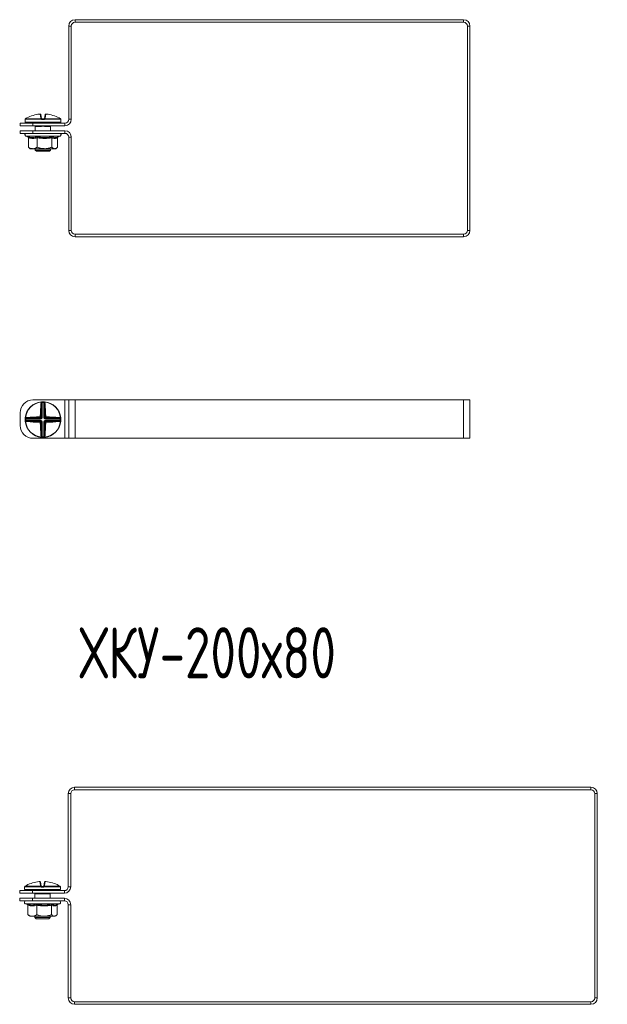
# Model space of a CAD drawing. Header units: millimetres. Extents: x -29 to 997, y -1224 to 295.
# Tile 2 of 10: x -27 to 203, y -851 to -465. Entities that reach past the tile are written whole.
import ezdxf

# ---------------------------------------------------------------- set-up
doc = ezdxf.new("R2010")
doc.units = ezdxf.units.MM
doc.styles.add('SLDTEXTSTYLE0', font='TXT', dxfattribs={"width": 0.7, "bigfont": 'bigfont'})

msp = doc.modelspace()

# ---------------------------------------------------------------- linework, layer by layer
at = {"color": 7, "linetype": 'Continuous', "lineweight": 15}
for p, q in [((-5.38, -465.45), (-5.38, -466.45)), ((-5.38, -465.45), (146.62, -465.45)), ((146.62, -466.45), (146.62, -465.45)), ((-6.88, -467.95), (-7.88, -467.95)), ((-7.88, -504.45), (-7.88, -467.95)), ((-6.88, -504.45), (-6.88, -467.95)), ((-5.38, -466.45), (146.62, -466.45)), ((149.12, -467.95), (148.12, -467.95)), ((148.12, -467.95), (148.12, -547.95)), ((149.12, -467.95), (149.12, -547.95)), ((-24.95, -504.54), (-24.95, -505.54)), ((-24.92, -504.4), (-24.92, -504.4)), ((-18.58, -504.43), (-24.92, -504.43)), ((-24.8, -504.21), (-24.8, -504.22)), ((-24.8, -504.22), (-18.57, -504.22)), ((-18.75, -503.91), (-19.01, -502.4)), ((-18.75, -502.6), (-18.49, -504.08)), ((-17.65, -504.54), (-18.25, -504.54)), ((-18.24, -504.29), (-17.66, -504.29)), ((-17.41, -504.08), (-17.15, -502.6)), ((-17.34, -504.22), (-11.1, -504.22)), ((-10.98, -504.43), (-17.32, -504.43)), ((-16.89, -502.4), (-17.15, -503.91)), ((-11.1, -504.22), (-11.1, -504.21)), ((-10.98, -504.4), (-10.98, -504.43)), ((-10.95, -505.54), (-10.95, -504.54)), ((-7.88, -504.45), (-6.88, -504.45)), ((-26.88, -506.95), (-26.88, -505.95)), ((-26.88, -505.95), (-21.88, -505.95)), ((-21.88, -506.95), (-26.88, -506.95)), ((-11.2, -505.79), (-24.7, -505.79)), ((-21.88, -505.95), (-21.88, -506.95)), ((-21.88, -505.95), (-9.38, -505.95)), ((-21.88, -506.95), (-9.38, -506.95)), ((-21, -506.99), (-21, -506.99)), ((-20.95, -507.14), (-20.95, -508.95)), ((-20.91, -505.95), (-20.91, -505.79)), ((-18.99, -507.24), (-20.77, -507.24)), ((-19.76, -506.99), (-20.65, -506.99)), ((-19.56, -506.99), (-19.76, -506.99)), ((-15.13, -507.24), (-16.91, -507.24)), ((-15.25, -506.99), (-16.14, -506.99)), ((-14.99, -505.95), (-14.99, -505.79)), ((-14.95, -508.95), (-14.95, -507.14)), ((-9.38, -506.95), (-9.38, -505.95)), ((-26.88, -509.95), (-26.88, -508.95)), ((-26.88, -508.95), (-21.88, -508.95)), ((-21.88, -509.95), (-26.88, -509.95)), ((-24.68, -511.05), (-23.87, -511.35)), ((-23.68, -511.67), (-23.68, -515.35)), ((-21.88, -508.95), (-21.88, -509.95)), ((-9.38, -508.95), (-21.88, -508.95)), ((-9.38, -509.95), (-21.88, -509.95)), ((-20.2, -511.67), (-20.2, -515.35)), ((-14.47, -511.67), (-14.47, -515.35)), ((-12.25, -511.43), (-11.22, -511.05)), ((-12.22, -511.67), (-12.22, -515.35)), ((-9.38, -509.95), (-9.38, -508.95)), ((-7.88, -547.95), (-7.88, -511.45)), ((-6.88, -511.45), (-7.88, -511.45)), ((-6.88, -547.95), (-6.88, -511.45)), ((-23.38, -515.62), (-22.95, -515.95)), ((-22.95, -515.95), (-21.94, -515.95)), ((-21.94, -515.95), (-17.34, -515.95)), ((-20.95, -515.95), (-20.95, -516.49)), ((-20.95, -516.49), (-20.45, -516.99)), ((-20.95, -516.49), (-14.95, -516.49)), ((-17.34, -515.95), (-13.35, -515.95)), ((-15.45, -516.99), (-14.95, -516.49)), ((-14.95, -516.49), (-14.95, -515.95)), ((-13.35, -515.95), (-12.95, -515.95)), ((-12.95, -515.95), (-12.52, -515.62)), ((-15.45, -516.99), (-20.45, -516.99)), ((-7.88, -547.95), (-6.88, -547.95)), ((-5.38, -549.45), (-5.38, -550.45)), ((146.62, -549.45), (-5.38, -549.45)), ((146.62, -550.45), (-5.38, -550.45)), ((146.62, -550.45), (146.62, -549.45)), ((148.12, -547.95), (149.12, -547.95)), ((-21.88, -614.34), (-9.38, -614.34)), ((-18.58, -615.04), (-18.57, -615.16)), ((-18.49, -620.98), (-18.49, -615.84)), ((-18.25, -615.02), (-18.24, -615.27)), ((-18.24, -615.27), (-18.24, -620.98)), ((-17.65, -615.02), (-17.66, -615.27)), ((-17.66, -620.98), (-17.66, -615.27)), ((-17.41, -615.84), (-17.41, -620.98)), ((-17.32, -615.04), (-17.34, -615.16)), ((-9.38, -629.34), (-9.38, -614.34)), ((-9.38, -614.34), (-7.88, -614.34)), ((-7.88, -629.34), (-7.88, -614.34)), ((-7.88, -614.34), (-5.38, -614.34)), ((-5.38, -629.34), (-5.38, -614.34)), ((-5.38, -614.34), (146.62, -614.34)), ((146.62, -629.34), (146.62, -614.34)), ((146.62, -614.34), (149.12, -614.34)), ((149.12, -629.34), (149.12, -614.34)), ((-26.88, -624.34), (-26.88, -619.34)), ((-24.69, -621.72), (-24.94, -621.71)), ((-24.69, -622.3), (-24.94, -622.31)), ((-24.92, -621.39), (-24.8, -621.4)), ((-24.92, -622.64), (-24.8, -622.63)), ((-18.98, -621.72), (-24.69, -621.72)), ((-24.69, -622.3), (-18.98, -622.3)), ((-24.12, -621.48), (-18.98, -621.48)), ((-18.98, -622.55), (-24.12, -622.55)), ((-18.98, -621.48), (-19.24, -621.21)), ((-19.24, -622.81), (-18.98, -622.55)), ((-18.98, -621.48), (-18.98, -621.72)), ((-18.98, -622.55), (-18.98, -622.3)), ((-18.75, -620.72), (-18.49, -620.98)), ((-18.49, -623.04), (-18.75, -623.3)), ((-18.49, -620.98), (-18.24, -620.98)), ((-18.49, -628.19), (-18.49, -623.04)), ((-18.49, -623.04), (-18.24, -623.04)), ((-18.24, -623.04), (-18.24, -628.76)), ((-17.41, -620.98), (-17.66, -620.98)), ((-17.66, -623.04), (-17.41, -623.04)), ((-17.66, -628.76), (-17.66, -623.04)), ((-17.41, -620.98), (-17.15, -620.72)), ((-17.15, -623.3), (-17.41, -623.04)), ((-17.41, -623.04), (-17.41, -628.19)), ((-16.66, -621.21), (-16.92, -621.48)), ((-16.92, -621.48), (-11.78, -621.48)), ((-16.92, -621.48), (-16.92, -621.72)), ((-11.21, -621.72), (-16.92, -621.72)), ((-16.92, -622.3), (-16.92, -622.55)), ((-16.92, -622.3), (-11.21, -622.3)), ((-16.92, -622.55), (-16.66, -622.81)), ((-11.78, -622.55), (-16.92, -622.55)), ((-10.96, -621.71), (-11.21, -621.72)), ((-10.96, -622.31), (-11.21, -622.3)), ((-10.98, -621.39), (-11.1, -621.4)), ((-10.98, -622.64), (-11.1, -622.63)), ((-21.88, -629.34), (-9.38, -629.34)), ((-18.58, -628.98), (-18.57, -628.86)), ((-18.24, -628.76), (-18.25, -629.01)), ((-17.66, -628.76), (-17.65, -629.01)), ((-17.32, -628.98), (-17.34, -628.86)), ((-9.38, -629.34), (-7.88, -629.34)), ((-7.88, -629.34), (-5.38, -629.34)), ((-5.38, -629.34), (146.62, -629.34)), ((146.62, -629.34), (149.12, -629.34)), ((-5.56, -765.93), (-5.56, -766.93)), ((-5.56, -765.93), (196.44, -765.93)), ((-5.56, -766.93), (196.44, -766.93)), ((196.44, -766.93), (196.44, -765.93)), ((-7.06, -768.43), (-8.06, -768.43)), ((-8.06, -804.93), (-8.06, -768.43)), ((-7.06, -804.93), (-7.06, -768.43)), ((198.94, -768.43), (197.94, -768.43)), ((197.94, -768.43), (197.94, -848.43)), ((198.94, -768.43), (198.94, -848.43)), ((-25.14, -805.02), (-25.14, -806.02)), ((-25.11, -804.87), (-25.11, -804.88)), ((-18.76, -804.91), (-25.11, -804.91)), ((-24.99, -804.69), (-18.75, -804.69)), ((-24.98, -804.69), (-24.99, -804.69)), ((-18.93, -804.38), (-19.2, -802.87)), ((-18.93, -803.08), (-18.67, -804.56)), ((-17.84, -805.02), (-18.44, -805.02)), ((-18.43, -804.77), (-17.85, -804.77)), ((-17.6, -804.56), (-17.34, -803.08)), ((-17.52, -804.69), (-11.28, -804.69)), ((-11.16, -804.91), (-17.51, -804.91)), ((-17.07, -802.87), (-17.34, -804.38)), ((-11.28, -804.69), (-11.29, -804.69)), ((-11.17, -804.88), (-11.16, -804.91)), ((-11.14, -806.02), (-11.14, -805.02)), ((-8.06, -804.93), (-7.06, -804.93)), ((-27.06, -807.43), (-27.06, -806.43)), ((-27.06, -806.43), (-22.06, -806.43)), ((-22.06, -807.43), (-27.06, -807.43)), ((-27.06, -810.43), (-27.06, -809.43)), ((-27.06, -809.43), (-22.06, -809.43)), ((-11.39, -806.27), (-24.89, -806.27)), ((-22.06, -806.43), (-22.06, -807.43)), ((-22.06, -806.43), (-9.56, -806.43)), ((-22.06, -807.43), (-9.56, -807.43)), ((-22.06, -809.43), (-22.06, -810.43)), ((-9.56, -809.43), (-22.06, -809.43)), ((-21.14, -807.62), (-21.14, -809.43)), ((-21.09, -806.43), (-21.09, -806.27)), ((-19.17, -807.72), (-20.95, -807.72)), ((-19.95, -807.47), (-20.84, -807.47)), ((-19.74, -807.47), (-19.95, -807.47)), ((-15.32, -807.72), (-17.1, -807.72)), ((-15.44, -807.47), (-16.33, -807.47)), ((-15.18, -806.43), (-15.18, -806.27)), ((-15.14, -809.43), (-15.14, -807.62)), ((-9.56, -807.43), (-9.56, -806.43)), ((-9.56, -810.43), (-9.56, -809.43)), ((-22.06, -810.43), (-27.06, -810.43)), ((-24.86, -811.53), (-24.06, -811.82)), ((-23.87, -812.15), (-23.87, -815.83)), ((-9.56, -810.43), (-22.06, -810.43)), ((-20.39, -812.15), (-20.39, -815.83)), ((-14.66, -812.15), (-14.66, -815.83)), ((-12.43, -811.9), (-11.41, -811.53)), ((-12.41, -812.15), (-12.41, -815.83)), ((-8.06, -848.43), (-8.06, -811.93)), ((-7.06, -811.93), (-8.06, -811.93)), ((-7.06, -848.43), (-7.06, -811.93)), ((-23.57, -816.1), (-23.14, -816.43)), ((-23.14, -816.43), (-22.13, -816.43)), ((-22.13, -816.43), (-17.53, -816.43)), ((-21.14, -816.43), (-21.14, -816.97)), ((-21.14, -816.97), (-20.64, -817.47)), ((-21.14, -816.97), (-15.14, -816.97)), ((-17.53, -816.43), (-13.53, -816.43)), ((-15.64, -817.47), (-15.14, -816.97)), ((-15.14, -816.97), (-15.14, -816.43)), ((-13.53, -816.43), (-13.14, -816.43)), ((-13.14, -816.43), (-12.71, -816.1)), ((-15.64, -817.47), (-20.64, -817.47)), ((-8.06, -848.43), (-7.06, -848.43)), ((-5.56, -849.93), (-5.56, -850.93)), ((196.44, -849.93), (-5.56, -849.93)), ((196.44, -850.93), (-5.56, -850.93)), ((196.44, -850.93), (196.44, -849.93)), ((197.94, -848.43), (198.94, -848.43))]:
    msp.add_line(p, q, dxfattribs=at)
at = {"color": 8, "linetype": 'Continuous', "lineweight": 15}
for p, q in [((-24.94, -504.54), (-24.95, -504.54)), ((-24.92, -504.43), (-24.92, -504.4)), ((-10.95, -504.54), (-10.96, -504.54)), ((-24.95, -505.54), (-10.95, -505.54)), ((-20.73, -507), (-20.87, -507.03)), ((-20.65, -506.99), (-20.65, -506.95)), ((-19.76, -506.99), (-19.76, -506.95)), ((-16.14, -506.99), (-16.14, -506.95)), ((-15.25, -506.99), (-15.25, -506.95)), ((-11.22, -511.05), (-24.68, -511.05)), ((-25.13, -805.02), (-25.14, -805.02)), ((-25.11, -804.91), (-25.11, -804.88)), ((-11.14, -805.02), (-11.14, -805.02)), ((-25.14, -806.02), (-11.14, -806.02)), ((-20.91, -807.48), (-21.05, -807.51)), ((-20.84, -807.47), (-20.84, -807.43)), ((-19.95, -807.47), (-19.95, -807.43)), ((-16.33, -807.47), (-16.33, -807.43)), ((-15.44, -807.47), (-15.44, -807.43)), ((-11.41, -811.53), (-24.86, -811.53))]:
    msp.add_line(p, q, dxfattribs=at)
at = {"color": 8, "linetype": 'Continuous', "lineweight": 15, "flags": 128}
for points in [[(-24.93, -504.46), (-24.94, -504.49), (-24.94, -504.54)], [(-10.96, -504.54), (-10.96, -504.49), (-10.97, -504.45)], [(-25.12, -804.94), (-25.13, -804.97), (-25.13, -805.02)], [(-11.14, -805.02), (-11.15, -804.97), (-11.16, -804.92)]]:
    msp.add_lwpolyline(points, dxfattribs=at)
at = {"color": 7, "linetype": 'Continuous', "lineweight": 15, "flags": 128}
for points in [[(-18.58, -615.04), (-18.54, -615.04), (-18.51, -615.05), (-18.48, -615.08), (-18.46, -615.11), (-18.43, -615.15), (-18.42, -615.19), (-18.4, -615.24), (-18.4, -615.29)], [(-17.5, -615.29), (-17.5, -615.24), (-17.49, -615.19), (-17.47, -615.15), (-17.44, -615.11), (-17.42, -615.08), (-17.39, -615.05), (-17.36, -615.04), (-17.32, -615.04)], [(-24.67, -621.57), (-24.72, -621.56), (-24.77, -621.55), (-24.82, -621.53), (-24.85, -621.51), (-24.89, -621.48), (-24.91, -621.45), (-24.92, -621.42), (-24.92, -621.39)], [(-24.92, -622.64), (-24.92, -622.61), (-24.91, -622.57), (-24.89, -622.54), (-24.85, -622.52), (-24.82, -622.49), (-24.77, -622.48), (-24.72, -622.46), (-24.67, -622.46)], [(-10.98, -621.39), (-10.98, -621.42), (-10.99, -621.45), (-11.02, -621.48), (-11.05, -621.51), (-11.08, -621.53), (-11.13, -621.55), (-11.18, -621.56), (-11.23, -621.57)], [(-11.23, -622.46), (-11.18, -622.46), (-11.13, -622.48), (-11.08, -622.49), (-11.05, -622.52), (-11.02, -622.54), (-10.99, -622.57), (-10.98, -622.61), (-10.98, -622.64)], [(-18.4, -628.74), (-18.4, -628.79), (-18.42, -628.83), (-18.43, -628.88), (-18.46, -628.92), (-18.48, -628.95), (-18.51, -628.97), (-18.54, -628.98), (-18.58, -628.98)], [(-17.32, -628.98), (-17.36, -628.98), (-17.39, -628.97), (-17.42, -628.95), (-17.44, -628.92), (-17.47, -628.88), (-17.49, -628.83), (-17.5, -628.79), (-17.5, -628.74)]]:
    msp.add_lwpolyline(points, dxfattribs=at)
at = {"color": 7, "linetype": 'Continuous', "lineweight": 15}
for centre, radius, start, end in [((-5.38, -467.95), 2.5, 90, 180), ((146.62, -467.95), 2.5, 0, 90), ((-5.38, -467.95), 1.5, 90, 180), ((146.62, -467.95), 1.5, 0, 90), ((-24.7, -504.54), 0.25, 155.8134, 180), ((-24.67, -504.43), 0.25, 119.5448, 173.6267), ((-24.67, -504.43), 0.25, 121.4361, 180.0408), ((-17.96, -515.67), 13.34, 95.6166, 118.1057), ((-18.99, -502.65), 0.249, 10.1256, 94.8135), ((-18.71, -504.14), 0.233, 13.4875, 98.5562), ((-16.89, -504.41), 1.69, 173.4928, 180.7494), ((-17.77, -504.99), 0.978, 129.6677, 145.2136), ((-18.5, -504.37), 0.172, 54.2052, 113.0531), ((-16.79, -504.48), 1.46, 172.6321, 182.4439), ((-19.11, -504.48), 1.46, 357.5561, 7.3679), ((-17.4, -504.37), 0.172, 66.9469, 125.7948), ((-18.13, -504.99), 0.978, 34.7864, 50.3323), ((-17.19, -504.14), 0.233, 81.4438, 166.5125), ((-19.01, -504.41), 1.69, 359.2506, 6.5072), ((-16.91, -502.65), 0.249, 85.1865, 169.8744), ((-17.94, -515.67), 13.34, 61.8943, 84.3834), ((-11.23, -504.43), 0.25, 6.3733, 60.4552), ((-11.23, -504.43), 0.25, 359.9592, 58.5639), ((-11.2, -504.54), 0.25, 0, 25.4218), ((-9.38, -504.45), 1.5, 270, 0), ((-9.38, -504.45), 2.5, 270, 0), ((-24.7, -505.54), 0.25, 180, 270), ((-21.61, -506.04), 0.25, 20, 90), ((-21.02, -507.24), 0.255, 359.4837, 53.1431), ((-20.65, -506.49), 0.5, 248.2779, 270), ((-19.48, -507.22), 0.492, 358.0268, 22.6031), ((-16.42, -507.22), 0.492, 157.3969, 181.9732), ((-15.25, -506.49), 0.5, 270, 291.7221), ((-14.88, -507.24), 0.255, 126.8569, 180.5163), ((-14.29, -506.04), 0.25, 90, 160), ((-11.2, -505.54), 0.25, 270, 0), ((-24.48, -510.52), 0.567, 90, 250), ((-11.42, -510.52), 0.567, 290, 90), ((-9.38, -511.45), 2.5, 0, 90), ((-9.38, -511.45), 1.5, 0, 90), ((-5.38, -547.95), 2.5, 180, 270), ((-5.38, -547.95), 1.5, 180, 270), ((146.62, -547.95), 2.5, 270, 0), ((146.62, -547.95), 1.5, 270, 0), ((-21.88, -619.34), 5, 90, 180), ((-17.95, -622.01), 7, 95.1288, 174.8712), ((-17.95, -622.01), 6.88, 95.1288, 174.8712), ((46.81, -621.72), 65.83, 174.7706, 179.1113), ((-18.72, -616.01), 0.293, 36.1898, 94.9248), ((45.83, -621.72), 64.59, 174.7706, 179.1113), ((-18.82, -615.66), 0.561, 41.5527, 63.3516), ((-17.95, -622.01), 7, 87.5357, 92.4643), ((-17.95, -622.01), 6.75, 87.5357, 92.4643), ((-17.08, -615.66), 0.561, 116.6484, 138.4473), ((-17.18, -616.01), 0.293, 85.0752, 143.8102), ((-81.73, -621.72), 64.59, 0.8887, 5.2294), ((-17.95, -622.01), 6.88, 5.1288, 84.8712), ((-17.95, -622.01), 7, 5.1288, 84.8712), ((-82.71, -621.72), 65.83, 0.8887, 5.2294), ((-21.88, -624.34), 5, 180, 270), ((-17.95, -622.01), 7, 177.5357, 182.4643), ((-17.95, -622.01), 7, 185.1288, 264.8712), ((-24.3, -621.15), 0.561, 206.6484, 228.4473), ((-24.3, -622.88), 0.561, 131.5527, 153.3516), ((-17.95, -622.01), 6.88, 185.1288, 264.8712), ((-17.95, -622.01), 6.75, 177.5357, 182.4643), ((-18.24, -686.77), 65.83, 90.8887, 95.2294), ((-23.95, -621.24), 0.293, 175.0752, 233.8102), ((-23.95, -622.78), 0.293, 126.1898, 184.9248), ((-18.24, -557.26), 65.83, 264.7706, 269.1113), ((-18.24, -685.79), 64.59, 90.8887, 95.2294), ((-18.24, -558.23), 64.59, 264.7706, 269.1113), ((-18.26, -620.99), 1.01, 177.6972, 192.9472), ((-18.26, -623.04), 1.01, 167.0528, 182.3028), ((-18.97, -621.7), 1.01, 77.0528, 92.3028), ((-18.97, -622.32), 1.01, 267.6972, 282.9472), ((46.81, -622.31), 65.83, 180.8887, 185.2294), ((45.83, -622.3), 64.59, 180.8887, 185.2294), ((-81.73, -622.3), 64.59, 354.7706, 359.1113), ((-17.95, -622.01), 6.88, 275.1288, 354.8712), ((-17.95, -622.01), 7, 275.1288, 354.8712), ((-16.93, -621.7), 1.01, 87.6972, 102.9472), ((-16.93, -622.32), 1.01, 257.0528, 272.3028), ((-82.71, -622.31), 65.83, 354.7706, 359.1113), ((-17.64, -620.99), 1.01, 347.0528, 2.3028), ((-17.66, -685.79), 64.59, 84.7706, 89.1113), ((-17.66, -558.23), 64.59, 270.8887, 275.2294), ((-17.64, -623.04), 1.01, 357.6972, 12.9472), ((-17.66, -686.77), 65.83, 84.7706, 89.1113), ((-17.66, -557.26), 65.83, 270.8887, 275.2294), ((-11.95, -621.24), 0.293, 306.1898, 4.9248), ((-11.95, -622.78), 0.293, 355.0752, 53.8102), ((-11.6, -621.15), 0.561, 311.5527, 333.3516), ((-11.6, -622.88), 0.561, 26.6484, 48.4473), ((-17.95, -622.01), 6.75, 357.5357, 2.4643), ((-17.95, -622.01), 7, 357.5357, 2.4643), ((-18.72, -628.01), 0.293, 265.0752, 323.8102), ((-17.18, -628.01), 0.293, 216.1898, 274.9248), ((-18.82, -628.36), 0.561, 296.6484, 318.4473), ((-17.95, -622.01), 7, 267.5357, 272.4643), ((-17.95, -622.01), 6.75, 267.5357, 272.4643), ((-17.08, -628.36), 0.561, 221.5527, 243.3516), ((-5.56, -768.43), 2.5, 90, 180), ((-5.56, -768.43), 1.5, 90, 180), ((196.44, -768.43), 2.5, 0, 90), ((196.44, -768.43), 1.5, 0, 90), ((-24.89, -805.02), 0.25, 155.8256, 180), ((-24.86, -804.91), 0.25, 119.5448, 173.6267), ((-24.86, -804.91), 0.25, 121.4361, 180.0408), ((-18.15, -816.15), 13.34, 95.6166, 118.1057), ((-19.18, -803.12), 0.249, 10.1256, 94.8135), ((-18.9, -804.61), 0.233, 13.4875, 98.5562), ((-17.07, -804.88), 1.69, 173.4928, 180.7494), ((-17.96, -805.46), 0.978, 129.6677, 145.2136), ((-18.68, -804.85), 0.172, 54.2052, 113.0531), ((-16.98, -804.95), 1.46, 172.6321, 182.4439), ((-19.3, -804.95), 1.46, 357.5561, 7.3679), ((-17.59, -804.85), 0.172, 66.9469, 125.7948), ((-18.31, -805.46), 0.978, 34.7864, 50.3323), ((-17.37, -804.61), 0.233, 81.4438, 166.5125), ((-19.2, -804.88), 1.69, 359.2506, 6.5072), ((-17.09, -803.12), 0.249, 85.1865, 169.8744), ((-18.13, -816.15), 13.34, 61.8943, 84.3834), ((-11.41, -804.91), 0.25, 6.3733, 60.4552), ((-11.41, -804.91), 0.25, 359.9592, 58.5639), ((-11.39, -805.02), 0.25, 0, 25.4195), ((-9.56, -804.93), 1.5, 270, 0), ((-9.56, -804.93), 2.5, 270, 0), ((-24.89, -806.02), 0.25, 180, 270), ((-21.8, -806.52), 0.25, 20, 90), ((-21.21, -807.71), 0.255, 359.4837, 53.1431), ((-20.84, -806.97), 0.5, 248.2779, 270), ((-19.66, -807.7), 0.492, 358.0268, 22.6031), ((-16.61, -807.7), 0.492, 157.3969, 181.9732), ((-15.44, -806.97), 0.5, 270, 291.7221), ((-15.07, -807.71), 0.255, 126.8569, 180.5163), ((-14.47, -806.52), 0.25, 90, 160), ((-11.39, -806.02), 0.25, 270, 0), ((-9.56, -811.93), 2.5, 360, 90), ((-24.67, -811), 0.567, 90, 250), ((-11.6, -811), 0.567, 290, 90), ((-9.56, -811.93), 1.5, 360, 90), ((-5.56, -848.43), 2.5, 180, 270), ((-5.56, -848.43), 1.5, 180, 270), ((196.44, -848.43), 2.5, 270, 0), ((196.44, -848.43), 1.5, 270, 0)]:
    msp.add_arc(centre, radius, start, end, dxfattribs=at)
at = {"color": 8, "linetype": 'Continuous', "lineweight": 15}
for centre, radius, start, end in [((-20.63, -506.63), 0.47, 224.3428, 240.1833), ((-20.2, -506.45), 1.31, 333.6544, 337.4682), ((-15.7, -506.45), 1.31, 202.5318, 206.3456), ((-15.27, -506.63), 0.47, 299.8167, 315.6572), ((-20.82, -807.1), 0.47, 224.3428, 240.1833), ((-20.38, -806.93), 1.31, 333.6544, 337.4682), ((-15.89, -806.93), 1.31, 202.5318, 206.3456), ((-15.45, -807.1), 0.47, 299.8167, 315.6572)]:
    msp.add_arc(centre, radius, start, end, dxfattribs=at)
at = {"color": 7, "linetype": 'Continuous', "lineweight": 15}
for centre, major_axis, ratio, start_param, end_param in [((-20.81, -506.04), (0.564, -0.091), 0.124069, 1.757057, 3.210607), ((-15.09, -506.04), (0.564, 0.091), 0.124069, 6.214171, 7.667721), ((-19, -620.96), (0.375, -0.375), 0.942694, 5.512866, 7.053504), ((-19, -620.96), (0.547, -0.547), 0.970288, 5.512866, 7.053504), ((-19, -623.06), (0.547, 0.547), 0.970288, 5.512866, 7.053504), ((-19, -623.06), (0.375, 0.375), 0.942694, 5.512866, 7.053504), ((-16.9, -620.96), (-0.547, -0.547), 0.970288, 5.512866, 7.053504), ((-16.9, -623.06), (-0.547, 0.547), 0.970288, 5.512866, 7.053504), ((-16.9, -620.96), (0.375, 0.375), 0.942694, 2.371274, 3.911912), ((-16.9, -623.06), (0.375, -0.375), 0.942694, 2.371274, 3.911912), ((-21, -806.52), (0.564, -0.091), 0.124069, 1.757057, 3.210607), ((-15.27, -806.52), (0.564, 0.091), 0.124069, 6.214171, 7.667721)]:
    msp.add_ellipse(centre, major_axis=major_axis, ratio=ratio, start_param=start_param, end_param=end_param, dxfattribs=at)
for points, knots in [([(-24.92, -504.43), (-24.92, -504.43), (-24.93, -504.46), (-24.93, -504.52), (-24.94, -504.53), (-24.94, -504.54)], [0, 0, 0, 0, 0.003073, 0.499692, 1, 1, 1, 1]), ([(-24.92, -504.4), (-24.92, -504.41), (-24.93, -504.44), (-24.93, -504.46), (-24.93, -504.47), (-24.93, -504.46), (-24.93, -504.46)], [0, 0, 0, 0, 0.344507, 0.68548, 0.933581, 1, 1, 1, 1]), ([(-24.24, -503.91), (-24.4, -503.99), (-24.59, -504.1), (-24.76, -504.19), (-24.8, -504.22)], [0, 0, 0, 0, 0.770897, 1, 1, 1, 1]), ([(-18.75, -502.59), (-18.75, -502.58), (-18.76, -502.55), (-18.79, -502.5), (-18.84, -502.45), (-18.89, -502.42), (-18.94, -502.4), (-18.98, -502.39), (-19.04, -502.38), (-19.13, -502.39), (-19.22, -502.39), (-19.27, -502.4), (-19.28, -502.4)], [0, 0, 0, 0, 0.037598, 0.157267, 0.255933, 0.342451, 0.42026, 0.495889, 0.600986, 0.800286, 0.962126, 1, 1, 1, 1]), ([(-19.01, -502.4), (-19.02, -502.4), (-19.02, -502.39), (-19.07, -502.39), (-19.13, -502.39), (-19.2, -502.39), (-19.25, -502.4), (-19.26, -502.4)], [0, 0, 0, 0, 0.218399, 0.436827, 0.654626, 0.872181, 1, 1, 1, 1]), ([(-18.57, -504.22), (-18.59, -504.19), (-18.7, -504.1), (-18.73, -503.99), (-18.75, -503.91)], [0, 0, 0, 0, 0.229103, 1, 1, 1, 1]), ([(-18.25, -504.54), (-18.31, -504.53), (-18.43, -504.52), (-18.53, -504.46), (-18.58, -504.43), (-18.58, -504.43)], [0, 0, 0, 0, 0.500308, 0.996927, 1, 1, 1, 1]), ([(-18.49, -504.08), (-18.48, -504.12), (-18.46, -504.17), (-18.41, -504.22), (-18.4, -504.23)], [0, 0, 0, 0, 0.781937, 1, 1, 1, 1]), ([(-18.4, -504.23), (-18.4, -504.23), (-18.37, -504.25), (-18.32, -504.28), (-18.27, -504.29), (-18.24, -504.29)], [0, 0, 0, 0, 0.003106, 0.502169, 1, 1, 1, 1]), ([(-17.66, -504.29), (-17.63, -504.29), (-17.57, -504.28), (-17.53, -504.25), (-17.5, -504.23)], [0, 0, 0, 0, 0.497853, 1, 1, 1, 1]), ([(-17.32, -504.43), (-17.32, -504.43), (-17.37, -504.46), (-17.47, -504.52), (-17.59, -504.53), (-17.65, -504.54)], [0, 0, 0, 0, 0.0030731, 0.4996924, 1, 1, 1, 1]), ([(-17.5, -504.23), (-17.49, -504.22), (-17.44, -504.17), (-17.42, -504.12), (-17.41, -504.08)], [0, 0, 0, 0, 0.218063, 1, 1, 1, 1]), ([(-17.15, -503.91), (-17.18, -503.99), (-17.2, -504.1), (-17.31, -504.19), (-17.34, -504.22)], [0, 0, 0, 0, 0.770897, 1, 1, 1, 1]), ([(-16.65, -502.4), (-16.66, -502.39), (-16.72, -502.39), (-16.81, -502.39), (-16.89, -502.39), (-16.95, -502.39), (-17.01, -502.41), (-17.07, -502.45), (-17.12, -502.52), (-17.15, -502.57), (-17.15, -502.6), (-17.15, -502.6)], [0, 0, 0, 0, 0.066923, 0.2381, 0.430282, 0.538321, 0.635628, 0.739505, 0.862235, 0.996759, 1, 1, 1, 1]), ([(-16.64, -502.4), (-16.66, -502.4), (-16.72, -502.39), (-16.8, -502.39), (-16.85, -502.39), (-16.88, -502.39), (-16.89, -502.4), (-16.89, -502.4)], [0, 0, 0, 0, 0.218399, 0.436827, 0.654626, 0.872181, 1, 1, 1, 1]), ([(-11.1, -504.22), (-11.14, -504.19), (-11.31, -504.1), (-11.5, -503.99), (-11.66, -503.91)], [0, 0, 0, 0, 0.229103, 1, 1, 1, 1]), ([(-10.97, -504.47), (-10.97, -504.47), (-10.97, -504.47), (-10.97, -504.45), (-10.98, -504.43), (-10.98, -504.4), (-10.98, -504.39)], [0, 0, 0, 0, 0.041841, 0.316486, 0.760686, 1, 1, 1, 1]), ([(-10.96, -504.54), (-10.96, -504.53), (-10.97, -504.52), (-10.97, -504.46), (-10.98, -504.43), (-10.98, -504.43)], [0, 0, 0, 0, 0.500308, 0.996927, 1, 1, 1, 1]), ([(-21, -506.99), (-21, -506.99), (-21, -506.99), (-21, -506.99), (-20.98, -507.01), (-20.97, -507.03), (-20.96, -507.08), (-20.95, -507.12), (-20.95, -507.14), (-20.95, -507.14)], [0, 0, 0, 0, 0.414948, 0.659448, 0.696193, 0.733541, 0.842155, 0.989795, 1, 1, 1, 1]), ([(-20.97, -507.03), (-20.97, -507.02), (-21, -507.01), (-20.92, -507.03), (-20.87, -507.03)], [0, 0, 0, 0, 0.331909, 1, 1, 1, 1]), ([(-16.88, -507.03), (-17.04, -507.03), (-17.47, -507.04), (-18.2, -507.01), (-18.75, -507.03), (-19.02, -507.03)], [0, 0, 0, 0, 0.232421, 0.610897, 1, 1, 1, 1]), ([(-16.91, -507.24), (-16.97, -507.24), (-17.1, -507.23), (-17.3, -507.21), (-17.51, -507.18), (-17.73, -507.15), (-17.96, -507.13), (-18.19, -507.15), (-18.43, -507.18), (-18.7, -507.23), (-18.89, -507.23), (-18.99, -507.24)], [0, 0, 0, 0, 0.084982, 0.188194, 0.292085, 0.397364, 0.503648, 0.610192, 0.717991, 0.85811, 1, 1, 1, 1]), ([(-16.14, -506.99), (-16.16, -506.99), (-16.4, -506.99), (-16.65, -507.01), (-16.88, -507.03)], [0, 0, 0, 0, 0.099322, 1, 1, 1, 1]), ([(-14.93, -507.02), (-14.93, -507.02), (-14.91, -507.01), (-14.98, -507.02), (-15.03, -507.03)], [0, 0, 0, 0, 0.212785, 1, 1, 1, 1]), ([(-14.95, -507.14), (-14.95, -507.14), (-14.95, -507.12), (-14.95, -507.09), (-14.94, -507.05), (-14.93, -507.03), (-14.92, -507.03)], [0, 0, 0, 0, 0.0097026, 0.4284988, 0.7681647, 1, 1, 1, 1]), ([(-14.9, -506.99), (-14.9, -506.99), (-14.9, -506.99), (-14.9, -506.99), (-14.9, -506.99), (-14.9, -506.99)], [0, 0, 0, 0, 0.440383, 0.888596, 1, 1, 1, 1]), ([(-23.97, -511.29), (-23.83, -511.34), (-23.39, -511.46), (-22.67, -511.59), (-21.83, -511.61), (-21.05, -511.5), (-20.56, -511.36), (-20.32, -511.29)], [0, 0, 0, 0, 0.117987, 0.354133, 0.592326, 0.795595, 1, 1, 1, 1]), ([(-23.68, -511.67), (-23.68, -511.63), (-23.69, -511.55), (-23.76, -511.44), (-23.85, -511.35), (-23.93, -511.31), (-23.97, -511.29), (-23.97, -511.29)], [0, 0, 0, 0, 0.236184, 0.471397, 0.732465, 0.992086, 1, 1, 1, 1]), ([(-20.2, -511.67), (-20.49, -511.74), (-21.05, -511.89), (-21.92, -511.96), (-22.8, -511.89), (-23.39, -511.74), (-23.68, -511.67)], [0, 0, 0, 0, 0.245251, 0.49213, 0.745021, 1, 1, 1, 1]), ([(-20.32, -511.29), (-20.08, -511.34), (-19.38, -511.46), (-18.19, -511.59), (-16.82, -511.61), (-15.52, -511.5), (-14.71, -511.36), (-14.3, -511.29)], [0, 0, 0, 0, 0.117987, 0.354133, 0.592326, 0.795595, 1, 1, 1, 1]), ([(-20.2, -511.67), (-20.21, -511.63), (-20.21, -511.55), (-20.23, -511.44), (-20.27, -511.35), (-20.3, -511.31), (-20.32, -511.29), (-20.32, -511.29)], [0, 0, 0, 0, 0.236184, 0.471397, 0.732465, 0.992086, 1, 1, 1, 1]), ([(-14.47, -511.67), (-14.94, -511.74), (-15.87, -511.89), (-17.3, -511.96), (-18.76, -511.89), (-19.72, -511.74), (-20.2, -511.67)], [0, 0, 0, 0, 0.245251, 0.49213, 0.745021, 1, 1, 1, 1]), ([(-14.3, -511.29), (-14.3, -511.29), (-14.32, -511.31), (-14.37, -511.35), (-14.43, -511.44), (-14.47, -511.55), (-14.47, -511.63), (-14.47, -511.67)], [0, 0, 0, 0, 0.007914, 0.267535, 0.528603, 0.763816, 1, 1, 1, 1]), ([(-12.22, -511.67), (-12.4, -511.74), (-12.77, -511.89), (-13.33, -511.96), (-13.9, -511.89), (-14.28, -511.74), (-14.47, -511.67)], [0, 0, 0, 0, 0.245251, 0.49213, 0.745021, 1, 1, 1, 1]), ([(-12.03, -511.35), (-12.04, -511.35), (-12.08, -511.37), (-12.14, -511.44), (-12.21, -511.55), (-12.22, -511.63), (-12.22, -511.67)], [0, 0, 0, 0, 0.0557459, 0.3922997, 0.6955248, 1, 1, 1, 1]), ([(-23.68, -515.35), (-23.43, -515.5), (-22.93, -515.79), (-22.33, -515.94), (-22, -515.95), (-21.94, -515.95)], [0, 0, 0, 0, 0.442922, 0.896343, 1, 1, 1, 1]), ([(-23.68, -515.35), (-23.59, -515.45), (-23.49, -515.55), (-23.38, -515.62), (-23.38, -515.62)], [0, 0, 0, 0, 0.950658, 1, 1, 1, 1]), ([(-21.94, -515.95), (-21.71, -515.93), (-21.23, -515.89), (-20.65, -515.63), (-20.31, -515.42), (-20.2, -515.35)], [0, 0, 0, 0, 0.39547, 0.801975, 1, 1, 1, 1]), ([(-20.2, -515.35), (-19.79, -515.5), (-18.96, -515.79), (-17.99, -515.94), (-17.44, -515.95), (-17.34, -515.95)], [0, 0, 0, 0, 0.442922, 0.896343, 1, 1, 1, 1]), ([(-17.34, -515.95), (-16.95, -515.93), (-16.16, -515.89), (-15.21, -515.63), (-14.66, -515.42), (-14.47, -515.35)], [0, 0, 0, 0, 0.39547, 0.801975, 1, 1, 1, 1]), ([(-14.47, -515.35), (-14.38, -515.44), (-14.15, -515.66), (-13.78, -515.9), (-13.49, -515.93), (-13.35, -515.95)], [0, 0, 0, 0, 0.262707, 0.627492, 1, 1, 1, 1]), ([(-13.35, -515.95), (-13.29, -515.95), (-13.08, -515.94), (-12.71, -515.78), (-12.39, -515.52), (-12.23, -515.37), (-12.22, -515.35)], [0, 0, 0, 0, 0.148154, 0.552, 0.965648, 1, 1, 1, 1]), ([(-18.75, -615.72), (-18.73, -615.57), (-18.7, -615.37), (-18.59, -615.2), (-18.57, -615.16)], [0, 0, 0, 0, 0.7708973, 1, 1, 1, 1]), ([(-18.58, -615.04), (-18.58, -615.04), (-18.53, -615.04), (-18.43, -615.03), (-18.31, -615.02), (-18.25, -615.02)], [0, 0, 0, 0, 0.0030731, 0.4996924, 1, 1, 1, 1]), ([(-18.4, -615.29), (-18.41, -615.33), (-18.46, -615.51), (-18.48, -615.69), (-18.49, -615.84)], [0, 0, 0, 0, 0.218063, 1, 1, 1, 1]), ([(-18.24, -615.27), (-18.27, -615.27), (-18.33, -615.28), (-18.37, -615.28), (-18.4, -615.29)], [0, 0, 0, 0, 0.497853, 1, 1, 1, 1]), ([(-17.5, -615.29), (-17.5, -615.29), (-17.53, -615.29), (-17.58, -615.28), (-17.63, -615.27), (-17.66, -615.27)], [0, 0, 0, 0, 0.003106, 0.502169, 1, 1, 1, 1]), ([(-17.65, -615.02), (-17.59, -615.02), (-17.47, -615.03), (-17.37, -615.04), (-17.32, -615.04), (-17.32, -615.04)], [0, 0, 0, 0, 0.5003076, 0.9969269, 1, 1, 1, 1]), ([(-17.41, -615.84), (-17.42, -615.69), (-17.44, -615.51), (-17.49, -615.33), (-17.5, -615.29)], [0, 0, 0, 0, 0.781937, 1, 1, 1, 1]), ([(-17.34, -615.16), (-17.31, -615.2), (-17.2, -615.37), (-17.18, -615.57), (-17.15, -615.72)], [0, 0, 0, 0, 0.229103, 1, 1, 1, 1]), ([(-24.94, -621.71), (-24.94, -621.65), (-24.93, -621.54), (-24.93, -621.43), (-24.92, -621.39), (-24.92, -621.39)], [0, 0, 0, 0, 0.500308, 0.996927, 1, 1, 1, 1]), ([(-24.92, -622.64), (-24.92, -622.64), (-24.93, -622.59), (-24.93, -622.49), (-24.94, -622.37), (-24.94, -622.31)], [0, 0, 0, 0, 0.003073, 0.499692, 1, 1, 1, 1]), ([(-24.8, -621.4), (-24.76, -621.37), (-24.59, -621.27), (-24.4, -621.24), (-24.24, -621.21)], [0, 0, 0, 0, 0.229103, 1, 1, 1, 1]), ([(-24.24, -622.81), (-24.4, -622.79), (-24.59, -622.76), (-24.76, -622.65), (-24.8, -622.63)], [0, 0, 0, 0, 0.770897, 1, 1, 1, 1]), ([(-24.67, -621.57), (-24.67, -621.57), (-24.68, -621.59), (-24.69, -621.64), (-24.69, -621.69), (-24.69, -621.72)], [0, 0, 0, 0, 0.003106, 0.502169, 1, 1, 1, 1]), ([(-24.69, -622.3), (-24.69, -622.33), (-24.69, -622.39), (-24.68, -622.44), (-24.67, -622.46)], [0, 0, 0, 0, 0.497853, 1, 1, 1, 1]), ([(-24.12, -621.48), (-24.27, -621.49), (-24.46, -621.5), (-24.63, -621.55), (-24.67, -621.57)], [0, 0, 0, 0, 0.781937, 1, 1, 1, 1]), ([(-24.67, -622.46), (-24.63, -622.47), (-24.46, -622.53), (-24.27, -622.54), (-24.12, -622.55)], [0, 0, 0, 0, 0.218063, 1, 1, 1, 1]), ([(-19.26, -620.95), (-19.24, -620.94), (-19.18, -620.94), (-19.1, -620.89), (-19.05, -620.83), (-19.02, -620.76), (-19.02, -620.71), (-19.01, -620.7)], [0, 0, 0, 0, 0.2183992, 0.436827, 0.6546258, 0.8721812, 1, 1, 1, 1]), ([(-19.01, -623.33), (-19.02, -623.3), (-19.02, -623.24), (-19.07, -623.17), (-19.13, -623.11), (-19.2, -623.08), (-19.25, -623.08), (-19.26, -623.08)], [0, 0, 0, 0, 0.218399, 0.436827, 0.654626, 0.872181, 1, 1, 1, 1]), ([(-18.75, -620.72), (-18.75, -620.75), (-18.76, -620.84), (-18.81, -620.98), (-18.93, -621.11), (-19.07, -621.19), (-19.18, -621.21), (-19.24, -621.21)], [0, 0, 0, 0, 0.127707, 0.345274, 0.563217, 0.781734, 1, 1, 1, 1]), ([(-19.24, -622.81), (-19.21, -622.81), (-19.12, -622.82), (-18.98, -622.88), (-18.86, -622.99), (-18.77, -623.14), (-18.75, -623.25), (-18.75, -623.3)], [0, 0, 0, 0, 0.1277068, 0.3452738, 0.5632172, 0.7817336, 1, 1, 1, 1]), ([(-16.66, -621.21), (-16.69, -621.21), (-16.78, -621.2), (-16.92, -621.15), (-17.04, -621.04), (-17.13, -620.89), (-17.15, -620.78), (-17.15, -620.72)], [0, 0, 0, 0, 0.127707, 0.345274, 0.563217, 0.781734, 1, 1, 1, 1]), ([(-17.15, -623.3), (-17.15, -623.27), (-17.14, -623.18), (-17.09, -623.05), (-16.97, -622.92), (-16.83, -622.83), (-16.72, -622.82), (-16.66, -622.81)], [0, 0, 0, 0, 0.127707, 0.345274, 0.563217, 0.781734, 1, 1, 1, 1]), ([(-16.89, -620.7), (-16.88, -620.73), (-16.88, -620.78), (-16.83, -620.86), (-16.77, -620.91), (-16.7, -620.94), (-16.65, -620.95), (-16.64, -620.95)], [0, 0, 0, 0, 0.218399, 0.436827, 0.654626, 0.872181, 1, 1, 1, 1]), ([(-16.64, -623.08), (-16.66, -623.08), (-16.72, -623.09), (-16.8, -623.13), (-16.85, -623.2), (-16.88, -623.27), (-16.89, -623.31), (-16.89, -623.33)], [0, 0, 0, 0, 0.218399, 0.436827, 0.654626, 0.872181, 1, 1, 1, 1]), ([(-11.23, -621.57), (-11.27, -621.55), (-11.44, -621.5), (-11.63, -621.49), (-11.78, -621.48)], [0, 0, 0, 0, 0.218063, 1, 1, 1, 1]), ([(-11.78, -622.55), (-11.63, -622.54), (-11.44, -622.53), (-11.27, -622.47), (-11.23, -622.46)], [0, 0, 0, 0, 0.7819366, 1, 1, 1, 1]), ([(-11.66, -621.21), (-11.5, -621.24), (-11.31, -621.27), (-11.14, -621.37), (-11.1, -621.4)], [0, 0, 0, 0, 0.770897, 1, 1, 1, 1]), ([(-11.1, -622.63), (-11.14, -622.65), (-11.31, -622.76), (-11.5, -622.79), (-11.66, -622.81)], [0, 0, 0, 0, 0.229103, 1, 1, 1, 1]), ([(-11.21, -621.72), (-11.21, -621.69), (-11.22, -621.64), (-11.22, -621.59), (-11.23, -621.57)], [0, 0, 0, 0, 0.497853, 1, 1, 1, 1]), ([(-11.23, -622.46), (-11.23, -622.46), (-11.22, -622.44), (-11.22, -622.39), (-11.21, -622.33), (-11.21, -622.3)], [0, 0, 0, 0, 0.003106, 0.502169, 1, 1, 1, 1]), ([(-10.98, -621.39), (-10.98, -621.39), (-10.97, -621.43), (-10.97, -621.54), (-10.96, -621.65), (-10.96, -621.71)], [0, 0, 0, 0, 0.003073, 0.499692, 1, 1, 1, 1]), ([(-10.96, -622.31), (-10.96, -622.37), (-10.97, -622.49), (-10.97, -622.59), (-10.98, -622.64), (-10.98, -622.64)], [0, 0, 0, 0, 0.500308, 0.996927, 1, 1, 1, 1]), ([(-18.57, -628.86), (-18.59, -628.83), (-18.7, -628.65), (-18.73, -628.46), (-18.75, -628.31)], [0, 0, 0, 0, 0.229103, 1, 1, 1, 1]), ([(-18.49, -628.19), (-18.48, -628.33), (-18.46, -628.52), (-18.41, -628.7), (-18.4, -628.74)], [0, 0, 0, 0, 0.781937, 1, 1, 1, 1]), ([(-17.5, -628.74), (-17.49, -628.7), (-17.44, -628.52), (-17.42, -628.33), (-17.41, -628.19)], [0, 0, 0, 0, 0.218063, 1, 1, 1, 1]), ([(-17.15, -628.31), (-17.18, -628.46), (-17.2, -628.65), (-17.31, -628.83), (-17.34, -628.86)], [0, 0, 0, 0, 0.770897, 1, 1, 1, 1]), ([(-18.25, -629.01), (-18.31, -629), (-18.43, -629), (-18.53, -628.99), (-18.58, -628.98), (-18.58, -628.98)], [0, 0, 0, 0, 0.500308, 0.996927, 1, 1, 1, 1]), ([(-18.4, -628.74), (-18.4, -628.74), (-18.37, -628.74), (-18.32, -628.75), (-18.27, -628.75), (-18.24, -628.76)], [0, 0, 0, 0, 0.003106, 0.502169, 1, 1, 1, 1]), ([(-17.66, -628.76), (-17.63, -628.75), (-17.57, -628.75), (-17.53, -628.74), (-17.5, -628.74)], [0, 0, 0, 0, 0.497853, 1, 1, 1, 1]), ([(-17.32, -628.98), (-17.32, -628.98), (-17.37, -628.99), (-17.47, -629), (-17.59, -629), (-17.65, -629.01)], [0, 0, 0, 0, 0.0030731, 0.4996924, 1, 1, 1, 1]), ([(-25.11, -804.91), (-25.11, -804.91), (-25.11, -804.94), (-25.12, -805), (-25.13, -805.01), (-25.13, -805.02)], [0, 0, 0, 0, 0.003073, 0.499692, 1, 1, 1, 1]), ([(-25.11, -804.87), (-25.11, -804.89), (-25.11, -804.92), (-25.12, -804.94), (-25.12, -804.95), (-25.12, -804.94), (-25.12, -804.94)], [0, 0, 0, 0, 0.353823, 0.693378, 0.938253, 1, 1, 1, 1]), ([(-24.43, -804.38), (-24.58, -804.47), (-24.78, -804.57), (-24.95, -804.67), (-24.99, -804.69)], [0, 0, 0, 0, 0.770897, 1, 1, 1, 1]), ([(-18.94, -803.07), (-18.94, -803.06), (-18.94, -803.02), (-18.98, -802.97), (-19.02, -802.92), (-19.07, -802.89), (-19.12, -802.87), (-19.17, -802.87), (-19.23, -802.86), (-19.32, -802.86), (-19.41, -802.87), (-19.46, -802.87), (-19.46, -802.87)], [0, 0, 0, 0, 0.037598, 0.157267, 0.255933, 0.342451, 0.42026, 0.495889, 0.600986, 0.800286, 0.962126, 1, 1, 1, 1]), ([(-19.2, -802.87), (-19.2, -802.87), (-19.21, -802.87), (-19.25, -802.86), (-19.32, -802.86), (-19.39, -802.87), (-19.43, -802.87), (-19.45, -802.87)], [0, 0, 0, 0, 0.218399, 0.436827, 0.654626, 0.872181, 1, 1, 1, 1]), ([(-18.75, -804.69), (-18.78, -804.67), (-18.88, -804.57), (-18.91, -804.47), (-18.93, -804.38)], [0, 0, 0, 0, 0.229103, 1, 1, 1, 1]), ([(-18.44, -805.02), (-18.5, -805.01), (-18.61, -805), (-18.72, -804.94), (-18.76, -804.91), (-18.76, -804.91)], [0, 0, 0, 0, 0.500308, 0.996927, 1, 1, 1, 1]), ([(-18.67, -804.56), (-18.66, -804.6), (-18.65, -804.65), (-18.6, -804.7), (-18.58, -804.71)], [0, 0, 0, 0, 0.781937, 1, 1, 1, 1]), ([(-18.58, -804.71), (-18.58, -804.71), (-18.56, -804.73), (-18.51, -804.76), (-18.45, -804.76), (-18.43, -804.77)], [0, 0, 0, 0, 0.003106, 0.502169, 1, 1, 1, 1]), ([(-17.85, -804.77), (-17.82, -804.76), (-17.76, -804.76), (-17.71, -804.73), (-17.69, -804.71)], [0, 0, 0, 0, 0.497853, 1, 1, 1, 1]), ([(-17.51, -804.91), (-17.51, -804.91), (-17.56, -804.94), (-17.66, -805), (-17.78, -805.01), (-17.84, -805.02)], [0, 0, 0, 0, 0.0030731, 0.4996924, 1, 1, 1, 1]), ([(-17.69, -804.71), (-17.68, -804.7), (-17.62, -804.65), (-17.61, -804.6), (-17.6, -804.56)], [0, 0, 0, 0, 0.218063, 1, 1, 1, 1]), ([(-17.34, -804.38), (-17.36, -804.47), (-17.39, -804.57), (-17.5, -804.67), (-17.52, -804.69)], [0, 0, 0, 0, 0.770897, 1, 1, 1, 1]), ([(-16.83, -802.87), (-16.85, -802.87), (-16.9, -802.87), (-16.99, -802.86), (-17.07, -802.86), (-17.14, -802.87), (-17.2, -802.89), (-17.26, -802.93), (-17.31, -802.99), (-17.34, -803.05), (-17.34, -803.08), (-17.34, -803.08)], [0, 0, 0, 0, 0.066923, 0.2381, 0.430282, 0.538321, 0.635628, 0.739505, 0.862235, 0.996759, 1, 1, 1, 1]), ([(-16.82, -802.87), (-16.85, -802.87), (-16.91, -802.87), (-16.98, -802.86), (-17.04, -802.86), (-17.07, -802.87), (-17.07, -802.87), (-17.07, -802.87)], [0, 0, 0, 0, 0.218399, 0.436827, 0.654626, 0.872181, 1, 1, 1, 1]), ([(-11.28, -804.69), (-11.32, -804.67), (-11.49, -804.57), (-11.69, -804.47), (-11.84, -804.38)], [0, 0, 0, 0, 0.229103, 1, 1, 1, 1]), ([(-11.16, -804.94), (-11.16, -804.94), (-11.16, -804.94), (-11.16, -804.93), (-11.16, -804.91), (-11.16, -804.88), (-11.17, -804.87)], [0, 0, 0, 0, 0.043748, 0.31887, 0.763688, 1, 1, 1, 1]), ([(-11.14, -805.02), (-11.15, -805.01), (-11.15, -805), (-11.16, -804.94), (-11.16, -804.91), (-11.16, -804.91)], [0, 0, 0, 0, 0.500308, 0.996927, 1, 1, 1, 1]), ([(-21.19, -807.47), (-21.19, -807.47), (-21.19, -807.47), (-21.19, -807.46), (-21.18, -807.47), (-21.19, -807.47), (-21.19, -807.46)], [0, 0, 0, 0, 0.692397, 0.925799, 0.98425, 1, 1, 1, 1]), ([(-21.16, -807.5), (-21.16, -807.51), (-21.15, -807.52), (-21.14, -807.56), (-21.14, -807.6), (-21.14, -807.62)], [0, 0, 0, 0, 0.15133, 0.47627, 1, 1, 1, 1]), ([(-17.06, -807.51), (-17.23, -807.51), (-17.66, -807.51), (-18.39, -807.49), (-18.93, -807.5), (-19.21, -807.51)], [0, 0, 0, 0, 0.232421, 0.610897, 1, 1, 1, 1]), ([(-17.1, -807.72), (-17.16, -807.71), (-17.28, -807.71), (-17.48, -807.68), (-17.7, -807.65), (-17.92, -807.62), (-18.14, -807.61), (-18.37, -807.63), (-18.62, -807.66), (-18.89, -807.7), (-19.08, -807.71), (-19.17, -807.72)], [0, 0, 0, 0, 0.084982, 0.188194, 0.292085, 0.397364, 0.503648, 0.610192, 0.717991, 0.85811, 1, 1, 1, 1]), ([(-16.33, -807.47), (-16.35, -807.47), (-16.59, -807.47), (-16.84, -807.49), (-17.06, -807.51)], [0, 0, 0, 0, 0.099322, 1, 1, 1, 1]), ([(-15.14, -807.62), (-15.14, -807.62), (-15.14, -807.6), (-15.13, -807.57), (-15.12, -807.53), (-15.11, -807.51), (-15.11, -807.5)], [0, 0, 0, 0, 0.015394, 0.433206, 0.771837, 1, 1, 1, 1]), ([(-15.08, -807.46), (-15.08, -807.46), (-15.09, -807.47), (-15.09, -807.47), (-15.09, -807.47), (-15.09, -807.47)], [0, 0, 0, 0, 0.218509, 0.853371, 1, 1, 1, 1]), ([(-15.09, -807.46), (-15.09, -807.46), (-15.08, -807.46), (-15.08, -807.46), (-15.09, -807.47)], [0, 0, 0, 0, 0.159382, 1, 1, 1, 1]), ([(-24.16, -811.77), (-24.01, -811.81), (-23.58, -811.94), (-22.85, -812.07), (-22.02, -812.08), (-21.24, -811.98), (-20.75, -811.84), (-20.5, -811.77)], [0, 0, 0, 0, 0.117987, 0.354133, 0.592326, 0.795595, 1, 1, 1, 1]), ([(-23.87, -812.15), (-23.87, -812.11), (-23.88, -812.03), (-23.94, -811.92), (-24.03, -811.83), (-24.11, -811.79), (-24.16, -811.77), (-24.16, -811.77)], [0, 0, 0, 0, 0.236184, 0.471397, 0.732465, 0.992086, 1, 1, 1, 1]), ([(-20.39, -812.15), (-20.67, -812.22), (-21.24, -812.36), (-22.11, -812.43), (-22.99, -812.37), (-23.57, -812.22), (-23.87, -812.15)], [0, 0, 0, 0, 0.245251, 0.49213, 0.745021, 1, 1, 1, 1]), ([(-20.5, -811.77), (-20.27, -811.81), (-19.57, -811.94), (-18.38, -812.07), (-17.01, -812.08), (-15.7, -811.98), (-14.89, -811.84), (-14.48, -811.77)], [0, 0, 0, 0, 0.117987, 0.354133, 0.592326, 0.795595, 1, 1, 1, 1]), ([(-20.39, -812.15), (-20.39, -812.11), (-20.4, -812.03), (-20.42, -811.92), (-20.46, -811.83), (-20.49, -811.79), (-20.5, -811.77), (-20.5, -811.77)], [0, 0, 0, 0, 0.236184, 0.471397, 0.732465, 0.992086, 1, 1, 1, 1]), ([(-14.66, -812.15), (-15.13, -812.22), (-16.06, -812.36), (-17.49, -812.43), (-18.94, -812.37), (-19.91, -812.22), (-20.39, -812.15)], [0, 0, 0, 0, 0.245251, 0.49213, 0.745021, 1, 1, 1, 1]), ([(-14.48, -811.77), (-14.48, -811.77), (-14.51, -811.79), (-14.56, -811.83), (-14.61, -811.92), (-14.65, -812.03), (-14.66, -812.11), (-14.66, -812.15)], [0, 0, 0, 0, 0.007914, 0.267535, 0.528603, 0.763816, 1, 1, 1, 1]), ([(-12.41, -812.15), (-12.59, -812.22), (-12.96, -812.36), (-13.52, -812.43), (-14.09, -812.37), (-14.47, -812.22), (-14.66, -812.15)], [0, 0, 0, 0, 0.245251, 0.49213, 0.745021, 1, 1, 1, 1]), ([(-14.48, -811.77), (-14.39, -811.81), (-14.12, -811.94), (-13.66, -812.07), (-13.12, -812.08), (-12.71, -812.01), (-12.49, -811.92), (-12.44, -811.9)], [0, 0, 0, 0, 0.136248, 0.408941, 0.683999, 0.918727, 1, 1, 1, 1]), ([(-12.22, -811.82), (-12.22, -811.83), (-12.27, -811.85), (-12.33, -811.92), (-12.39, -812.03), (-12.4, -812.11), (-12.41, -812.15)], [0, 0, 0, 0, 0.055746, 0.3923, 0.695525, 1, 1, 1, 1]), ([(-23.87, -815.83), (-23.62, -815.98), (-23.11, -816.27), (-22.52, -816.42), (-22.19, -816.43), (-22.13, -816.43)], [0, 0, 0, 0, 0.442922, 0.896343, 1, 1, 1, 1]), ([(-23.87, -815.83), (-23.77, -815.93), (-23.67, -816.03), (-23.57, -816.09), (-23.56, -816.1)], [0, 0, 0, 0, 0.944139, 1, 1, 1, 1]), ([(-22.13, -816.43), (-21.89, -816.41), (-21.42, -816.37), (-20.84, -816.1), (-20.5, -815.9), (-20.39, -815.83)], [0, 0, 0, 0, 0.39547, 0.801975, 1, 1, 1, 1]), ([(-20.39, -815.83), (-19.98, -815.98), (-19.15, -816.27), (-18.17, -816.42), (-17.63, -816.43), (-17.53, -816.43)], [0, 0, 0, 0, 0.442922, 0.896343, 1, 1, 1, 1]), ([(-17.53, -816.43), (-17.14, -816.41), (-16.35, -816.37), (-15.4, -816.1), (-14.84, -815.9), (-14.66, -815.83)], [0, 0, 0, 0, 0.39547, 0.801975, 1, 1, 1, 1]), ([(-14.66, -815.83), (-14.56, -815.92), (-14.34, -816.13), (-13.96, -816.37), (-13.68, -816.41), (-13.53, -816.43)], [0, 0, 0, 0, 0.2627068, 0.6274922, 1, 1, 1, 1]), ([(-13.53, -816.43), (-13.48, -816.43), (-13.26, -816.42), (-12.89, -816.26), (-12.58, -816), (-12.42, -815.84), (-12.41, -815.83)], [0, 0, 0, 0, 0.148154, 0.552, 0.965648, 1, 1, 1, 1])]:
    msp.add_open_spline(points, degree=3, knots=knots, dxfattribs=at)
at = {"color": 8, "linetype": 'Continuous', "lineweight": 15}
for points, knots in [([(-20.87, -507.03), (-20.9, -507.03), (-20.97, -507.04), (-20.97, -507.03), (-20.97, -507.03)], [0, 0, 0, 0, 0.5565764, 1, 1, 1, 1]), ([(-20.77, -507.24), (-20.79, -507.24), (-20.85, -507.23), (-20.93, -507.17), (-20.94, -507.15), (-20.95, -507.14)], [0, 0, 0, 0, 0.170099, 0.584318, 1, 1, 1, 1]), ([(-19.02, -507.03), (-19.19, -507.02), (-19.37, -507), (-19.54, -506.99), (-19.56, -506.99)], [0, 0, 0, 0, 0.9041985, 1, 1, 1, 1]), ([(-15.03, -507.03), (-15.07, -507.02), (-15.11, -507), (-15.16, -507), (-15.17, -507)], [0, 0, 0, 0, 0.9670626, 1, 1, 1, 1]), ([(-14.95, -507.14), (-14.95, -507.14), (-14.94, -507.13), (-14.98, -507.2), (-15.08, -507.22), (-15.13, -507.24)], [0, 0, 0, 0, 0.007211, 0.436054, 1, 1, 1, 1]), ([(-14.3, -511.29), (-14.21, -511.34), (-13.94, -511.46), (-13.47, -511.59), (-12.94, -511.61), (-12.53, -511.53), (-12.31, -511.44), (-12.25, -511.42)], [0, 0, 0, 0, 0.136248, 0.408941, 0.683999, 0.918727, 1, 1, 1, 1]), ([(-21.05, -807.51), (-21.09, -807.51), (-21.16, -807.51), (-21.16, -807.5), (-21.16, -807.5)], [0, 0, 0, 0, 0.459293, 1, 1, 1, 1]), ([(-20.95, -807.72), (-20.97, -807.71), (-21.04, -807.71), (-21.12, -807.65), (-21.13, -807.63), (-21.14, -807.62)], [0, 0, 0, 0, 0.170099, 0.584318, 1, 1, 1, 1]), ([(-19.21, -807.51), (-19.37, -807.49), (-19.55, -807.47), (-19.73, -807.47), (-19.74, -807.47)], [0, 0, 0, 0, 0.904198, 1, 1, 1, 1]), ([(-15.22, -807.51), (-15.26, -807.49), (-15.29, -807.48), (-15.35, -807.47), (-15.35, -807.47)], [0, 0, 0, 0, 0.967063, 1, 1, 1, 1]), ([(-15.14, -807.62), (-15.14, -807.62), (-15.13, -807.6), (-15.17, -807.67), (-15.27, -807.7), (-15.32, -807.72)], [0, 0, 0, 0, 0.007211, 0.436054, 1, 1, 1, 1]), ([(-15.12, -807.5), (-15.11, -807.5), (-15.09, -807.49), (-15.16, -807.5), (-15.22, -807.51)], [0, 0, 0, 0, 0.212753, 1, 1, 1, 1])]:
    msp.add_open_spline(points, degree=3, knots=knots, dxfattribs=at)

# ---------------------------------------------------------------- texts
at = {"color": 7, "linetype": 'Continuous', "lineweight": 0, "insert": (-3.69, -703.33), "char_height": 20, "attachment_point": 1, "style": 'SLDTEXTSTYLE0'}
msp.add_mtext('\\M+18456\\M+1844B\\M+18454-200\\M+1848780', dxfattribs=at)

doc.saveas('drawing.dxf')
